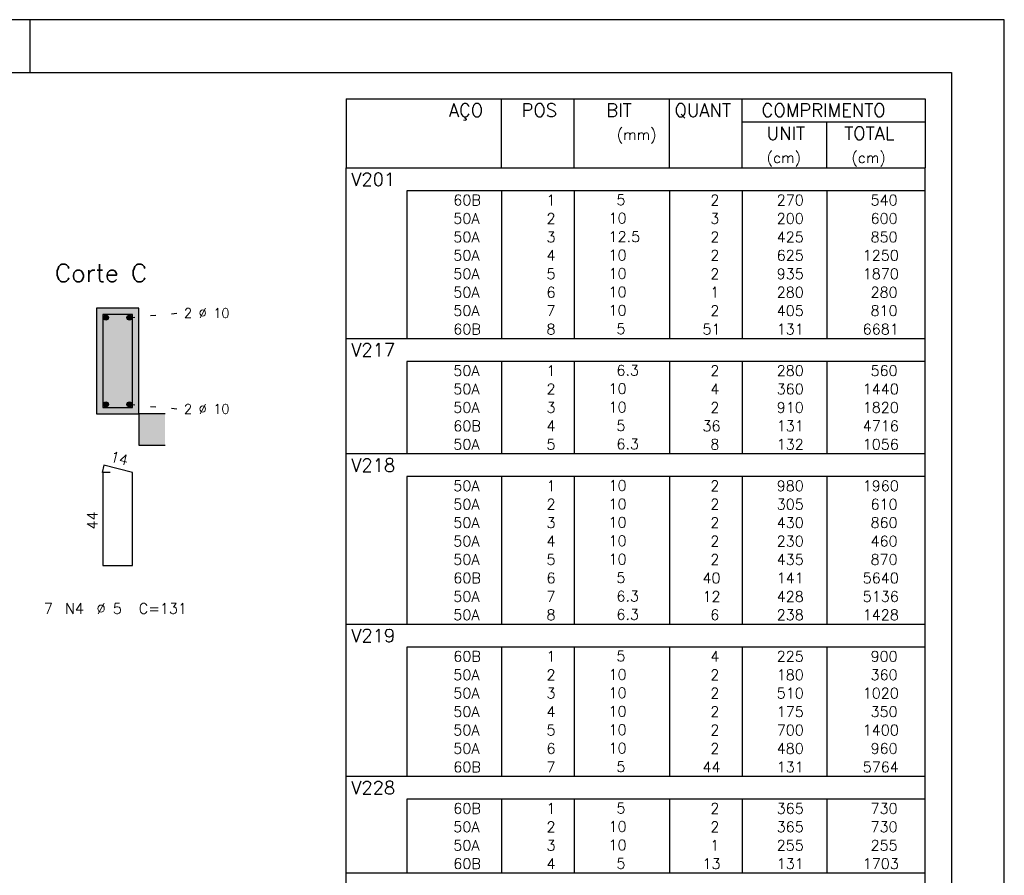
# Model space of a CAD drawing. Extents: x 0 to 84.1, y 0 to 59.4.
# Tile 7 of 7: x 65.4 to 84.1, y 43.2 to 59.4. Entities that reach past the tile are written whole.
import ezdxf

# ---------------------------------------------------------------- set-up
doc = ezdxf.new("R2010")
doc.units = 0
doc.linetypes.add('ESTILO_TQS_0002', pattern=[0.4, 0.1, -0.3])
for name, color, linetype in [('1', 1, 'CONTINUOUS'), ('10', 10, 'CONTINUOUS'), ('2', 2, 'CONTINUOUS'), ('4', 4, 'CONTINUOUS'), ('6', 6, 'CONTINUOUS')]:
    doc.layers.add(name, color=color, linetype=linetype)
doc.styles.get("Standard").update_dxf_attribs({"font": 'ROMANS.SHX'})

msp = doc.modelspace()

# ---------------------------------------------------------------- linework, layer by layer
at = {"layer": '1', "linetype": 'ESTILO_TQS_0002'}
for p, q in [((67.485, 53.745), (68.43, 53.83)), ((67.485, 52.095), (68.43, 52.01))]:
    msp.add_line(p, q, dxfattribs=at)
at = {"layer": '1', "linetype": 'CONTINUOUS'}
for centre in [(67.035, 53.745), (67.485, 53.745), (67.035, 52.095), (67.485, 52.095)]:
    msp.add_circle(centre, 0.05, dxfattribs=at)
for points in [[(67.085, 53.745), (67.01, 53.788301), (66.988015, 53.762101)], [(67.085, 53.745), (66.988015, 53.762101), (66.988015, 53.727899)], [(67.085, 53.745), (66.988015, 53.727899), (67.01, 53.701699)], [(67.085, 53.745), (67.043682, 53.79424), (67.01, 53.788301)], [(67.085, 53.745), (67.01, 53.701699), (67.043682, 53.69576)], [(67.085, 53.745), (67.073302, 53.777139), (67.043682, 53.79424)], [(67.085, 53.745), (67.043682, 53.69576), (67.073302, 53.712861)], [(67.085, 53.745), (67.073302, 53.712861), (67.085, 53.745)], [(67.535, 53.745), (67.46, 53.788301), (67.438015, 53.762101)], [(67.535, 53.745), (67.438015, 53.762101), (67.438015, 53.727899)], [(67.535, 53.745), (67.438015, 53.727899), (67.46, 53.701699)], [(67.535, 53.745), (67.493682, 53.79424), (67.46, 53.788301)], [(67.535, 53.745), (67.46, 53.701699), (67.493682, 53.69576)], [(67.535, 53.745), (67.523302, 53.777139), (67.493682, 53.79424)], [(67.535, 53.745), (67.493682, 53.69576), (67.523302, 53.712861)], [(67.535, 53.745), (67.523302, 53.712861), (67.535, 53.745)], [(67.085, 52.095), (67.01, 52.138301), (66.988015, 52.112101)], [(67.085, 52.095), (66.988015, 52.112101), (66.988015, 52.077899)], [(67.085, 52.095), (66.988015, 52.077899), (67.01, 52.051699)], [(67.085, 52.095), (67.043682, 52.14424), (67.01, 52.138301)], [(67.085, 52.095), (67.01, 52.051699), (67.043682, 52.04576)], [(67.085, 52.095), (67.073302, 52.127139), (67.043682, 52.14424)], [(67.085, 52.095), (67.043682, 52.04576), (67.073302, 52.062861)], [(67.085, 52.095), (67.073302, 52.062861), (67.085, 52.095)], [(67.535, 52.095), (67.46, 52.138301), (67.438015, 52.112101)], [(67.535, 52.095), (67.438015, 52.112101), (67.438015, 52.077899)], [(67.535, 52.095), (67.438015, 52.077899), (67.46, 52.051699)], [(67.535, 52.095), (67.493682, 52.14424), (67.46, 52.138301)], [(67.535, 52.095), (67.46, 52.051699), (67.493682, 52.04576)], [(67.535, 52.095), (67.523302, 52.127139), (67.493682, 52.14424)], [(67.535, 52.095), (67.493682, 52.04576), (67.523302, 52.062861)], [(67.535, 52.095), (67.523302, 52.062861), (67.535, 52.095)]]:
    msp.add_solid(points, dxfattribs=at)
at = {"layer": '10', "linetype": 'CONTINUOUS'}
for points in [[(67.66, 51.92), (67.66, 53.92), (66.86, 53.92)], [(67.66, 51.92), (66.86, 53.92), (66.86, 51.92)], [(67.66, 51.92), (67.66, 51.92), (67.66, 53.92)], [(67.66, 51.92), (66.86, 51.92), (67.66, 51.92)], [(67.66, 51.92), (67.66, 51.32), (68.16, 51.32)], [(67.66, 51.92), (68.16, 51.32), (68.16, 51.92)], [(67.66, 51.92), (68.16, 51.92), (67.66, 51.92)]]:
    msp.add_solid(points, dxfattribs=at)
at = {"layer": '2', "linetype": 'CONTINUOUS'}
for p, q in [((84.100006, 59.400002), (0, 59.400002)), ((65.600006, 58.400002), (65.600006, 59.400002)), ((84.100006, 0), (84.100006, 59.400002)), ((71.6, 57.900005), (71.6, 56.587505)), ((71.6, 57.900005), (82.6, 57.900005)), ((74.55, 56.587505), (74.55, 57.900005)), ((75.93, 56.587505), (75.93, 57.900005)), ((77.74, 56.587505), (77.74, 57.900005)), ((79.12, 56.587505), (79.12, 57.900005)), ((82.6, 57.900005), (82.6, 56.587505)), ((79.12, 57.462505), (82.6, 57.462505)), ((80.73, 56.587505), (80.73, 57.462505)), ((71.6, 56.587505), (82.6, 56.587505)), ((71.6, 56.150005), (71.6, 56.587505)), ((71.6, 56.587505), (82.6, 56.587505)), ((82.6, 56.150005), (82.6, 56.587505)), ((71.6, 55.800005), (71.6, 56.150005)), ((82.6, 56.150005), (72.75, 56.150005)), ((72.75, 56.150005), (72.75, 55.800005)), ((74.55, 56.150005), (74.55, 55.800005)), ((75.93, 56.150005), (75.93, 55.800005)), ((77.74, 56.150005), (77.74, 55.800005)), ((79.12, 56.150005), (79.12, 55.800005)), ((80.73, 56.150005), (80.73, 55.800005)), ((82.6, 55.800005), (82.6, 56.150005)), ((71.6, 55.450005), (71.6, 55.800005)), ((72.75, 55.800005), (72.75, 55.450005)), ((74.55, 55.800005), (74.55, 55.450005)), ((75.93, 55.800005), (75.93, 55.450005)), ((77.74, 55.800005), (77.74, 55.450005)), ((79.12, 55.800005), (79.12, 55.450005)), ((80.73, 55.800005), (80.73, 55.450005)), ((82.6, 55.450005), (82.6, 55.800005)), ((71.6, 55.100005), (71.6, 55.450005)), ((72.75, 55.450005), (72.75, 55.100005)), ((74.55, 55.450005), (74.55, 55.100005)), ((75.93, 55.450005), (75.93, 55.100005)), ((77.74, 55.450005), (77.74, 55.100005)), ((79.12, 55.450005), (79.12, 55.100005)), ((80.73, 55.450005), (80.73, 55.100005)), ((82.6, 55.100005), (82.6, 55.450005)), ((71.6, 54.750005), (71.6, 55.100005)), ((72.75, 55.100005), (72.75, 54.750005)), ((74.55, 55.100005), (74.55, 54.750005)), ((75.93, 55.100005), (75.93, 54.750005)), ((77.74, 55.100005), (77.74, 54.750005)), ((79.12, 55.100005), (79.12, 54.750005)), ((80.73, 55.100005), (80.73, 54.750005)), ((82.6, 54.750005), (82.6, 55.100005)), ((71.6, 54.400005), (71.6, 54.750005)), ((72.75, 54.750005), (72.75, 54.400005)), ((74.55, 54.750005), (74.55, 54.400005)), ((75.93, 54.750005), (75.93, 54.400005)), ((77.74, 54.750005), (77.74, 54.400005)), ((79.12, 54.750005), (79.12, 54.400005)), ((80.73, 54.750005), (80.73, 54.400005)), ((82.6, 54.400005), (82.6, 54.750005)), ((71.6, 54.050005), (71.6, 54.400005)), ((72.75, 54.400005), (72.75, 54.050005)), ((74.55, 54.400005), (74.55, 54.050005)), ((75.93, 54.400005), (75.93, 54.050005)), ((77.74, 54.400005), (77.74, 54.050005)), ((79.12, 54.400005), (79.12, 54.050005)), ((80.73, 54.400005), (80.73, 54.050005)), ((82.6, 54.050005), (82.6, 54.400005)), ((71.6, 53.700005), (71.6, 54.050005)), ((72.75, 54.050005), (72.75, 53.700005)), ((74.55, 54.050005), (74.55, 53.700005)), ((75.93, 54.050005), (75.93, 53.700005)), ((77.74, 54.050005), (77.74, 53.700005)), ((79.12, 54.050005), (79.12, 53.700005)), ((80.73, 54.050005), (80.73, 53.700005)), ((82.6, 53.700005), (82.6, 54.050005)), ((67.66, 53.92), (66.86, 53.92)), ((66.86, 53.92), (66.86, 51.92)), ((67.66, 51.92), (67.66, 53.92)), ((71.6, 53.350006), (71.6, 53.700005)), ((72.75, 53.700005), (72.75, 53.350006)), ((74.55, 53.700005), (74.55, 53.350006)), ((75.93, 53.700005), (75.93, 53.350006)), ((77.74, 53.700005), (77.74, 53.350006)), ((79.12, 53.700005), (79.12, 53.350006)), ((80.73, 53.700005), (80.73, 53.350006)), ((82.6, 53.350006), (82.6, 53.700005)), ((71.6, 52.912506), (71.6, 53.350006)), ((71.6, 53.350006), (82.6, 53.350006)), ((82.6, 52.912506), (82.6, 53.350006)), ((71.6, 52.562506), (71.6, 52.912506)), ((82.6, 52.912506), (72.75, 52.912506)), ((72.75, 52.912506), (72.75, 52.562506)), ((74.55, 52.912506), (74.55, 52.562506)), ((75.93, 52.912506), (75.93, 52.562506)), ((77.74, 52.912506), (77.74, 52.562506)), ((79.12, 52.912506), (79.12, 52.562506)), ((80.73, 52.912506), (80.73, 52.562506)), ((82.6, 52.562506), (82.6, 52.912506)), ((71.6, 52.212506), (71.6, 52.562506)), ((72.75, 52.562506), (72.75, 52.212506)), ((74.55, 52.562506), (74.55, 52.212506)), ((75.93, 52.562506), (75.93, 52.212506)), ((77.74, 52.562506), (77.74, 52.212506)), ((79.12, 52.562506), (79.12, 52.212506)), ((80.73, 52.562506), (80.73, 52.212506)), ((82.6, 52.212506), (82.6, 52.562506)), ((71.6, 51.862506), (71.6, 52.212506)), ((72.75, 52.212506), (72.75, 51.862506)), ((74.55, 52.212506), (74.55, 51.862506)), ((75.93, 52.212506), (75.93, 51.862506)), ((77.74, 52.212506), (77.74, 51.862506)), ((79.12, 52.212506), (79.12, 51.862506)), ((80.73, 52.212506), (80.73, 51.862506)), ((82.6, 51.862506), (82.6, 52.212506)), ((66.86, 51.92), (67.66, 51.92)), ((67.66, 51.92), (67.66, 51.32)), ((68.16, 51.92), (67.66, 51.92)), ((71.6, 51.512506), (71.6, 51.862506)), ((72.75, 51.862506), (72.75, 51.512506)), ((74.55, 51.862506), (74.55, 51.512506)), ((75.93, 51.862506), (75.93, 51.512506)), ((77.74, 51.862506), (77.74, 51.512506)), ((79.12, 51.862506), (79.12, 51.512506)), ((80.73, 51.862506), (80.73, 51.512506)), ((82.6, 51.512506), (82.6, 51.862506)), ((71.6, 51.162506), (71.6, 51.512506)), ((72.75, 51.512506), (72.75, 51.162506)), ((74.55, 51.512506), (74.55, 51.162506)), ((75.93, 51.512506), (75.93, 51.162506)), ((77.74, 51.512506), (77.74, 51.162506)), ((79.12, 51.512506), (79.12, 51.162506)), ((80.73, 51.512506), (80.73, 51.162506)), ((82.6, 51.162506), (82.6, 51.512506)), ((67.66, 51.32), (68.16, 51.32)), ((71.6, 50.725006), (71.6, 51.162506)), ((71.6, 51.162506), (82.6, 51.162506)), ((82.6, 50.725006), (82.6, 51.162506)), ((71.6, 50.375006), (71.6, 50.725006)), ((82.6, 50.725006), (72.75, 50.725006)), ((72.75, 50.725006), (72.75, 50.375006)), ((74.55, 50.725006), (74.55, 50.375006)), ((75.93, 50.725006), (75.93, 50.375006)), ((77.74, 50.725006), (77.74, 50.375006)), ((79.12, 50.725006), (79.12, 50.375006)), ((80.73, 50.725006), (80.73, 50.375006)), ((82.6, 50.375006), (82.6, 50.725006)), ((71.6, 50.025006), (71.6, 50.375006)), ((72.75, 50.375006), (72.75, 50.025006)), ((74.55, 50.375006), (74.55, 50.025006)), ((75.93, 50.375006), (75.93, 50.025006)), ((77.74, 50.375006), (77.74, 50.025006)), ((79.12, 50.375006), (79.12, 50.025006)), ((80.73, 50.375006), (80.73, 50.025006)), ((82.6, 50.025006), (82.6, 50.375006)), ((71.6, 49.675006), (71.6, 50.025006)), ((72.75, 50.025006), (72.75, 49.675006)), ((74.55, 50.025006), (74.55, 49.675006)), ((75.93, 50.025006), (75.93, 49.675006)), ((77.74, 50.025006), (77.74, 49.675006)), ((79.12, 50.025006), (79.12, 49.675006)), ((80.73, 50.025006), (80.73, 49.675006)), ((82.6, 49.675006), (82.6, 50.025006)), ((71.6, 49.325006), (71.6, 49.675006)), ((72.75, 49.675006), (72.75, 49.325006)), ((74.55, 49.675006), (74.55, 49.325006)), ((75.93, 49.675006), (75.93, 49.325006)), ((77.74, 49.675006), (77.74, 49.325006)), ((79.12, 49.675006), (79.12, 49.325006)), ((80.73, 49.675006), (80.73, 49.325006)), ((82.6, 49.325006), (82.6, 49.675006)), ((71.6, 48.975006), (71.6, 49.325006)), ((72.75, 49.325006), (72.75, 48.975006)), ((74.55, 49.325006), (74.55, 48.975006)), ((75.93, 49.325006), (75.93, 48.975006)), ((77.74, 49.325006), (77.74, 48.975006)), ((79.12, 49.325006), (79.12, 48.975006)), ((80.73, 49.325006), (80.73, 48.975006)), ((82.6, 48.975006), (82.6, 49.325006)), ((71.6, 48.625007), (71.6, 48.975006)), ((72.75, 48.975006), (72.75, 48.625007)), ((74.55, 48.975006), (74.55, 48.625007)), ((75.93, 48.975006), (75.93, 48.625007)), ((77.74, 48.975006), (77.74, 48.625007)), ((79.12, 48.975006), (79.12, 48.625007)), ((80.73, 48.975006), (80.73, 48.625007)), ((82.6, 48.625007), (82.6, 48.975006)), ((71.6, 48.275007), (71.6, 48.625007)), ((72.75, 48.625007), (72.75, 48.275007)), ((74.55, 48.625007), (74.55, 48.275007)), ((75.93, 48.625007), (75.93, 48.275007)), ((77.74, 48.625007), (77.74, 48.275007)), ((79.12, 48.625007), (79.12, 48.275007)), ((80.73, 48.625007), (80.73, 48.275007)), ((82.6, 48.275007), (82.6, 48.625007)), ((71.6, 47.925007), (71.6, 48.275007)), ((72.75, 48.275007), (72.75, 47.925007)), ((74.55, 48.275007), (74.55, 47.925007)), ((75.93, 48.275007), (75.93, 47.925007)), ((77.74, 48.275007), (77.74, 47.925007)), ((79.12, 48.275007), (79.12, 47.925007)), ((80.73, 48.275007), (80.73, 47.925007)), ((82.6, 47.925007), (82.6, 48.275007)), ((71.6, 47.487507), (71.6, 47.925007)), ((71.6, 47.925007), (82.6, 47.925007)), ((82.6, 47.487507), (82.6, 47.925007)), ((71.6, 47.137507), (71.6, 47.487507)), ((82.6, 47.487507), (72.75, 47.487507)), ((72.75, 47.487507), (72.75, 47.137507)), ((74.55, 47.487507), (74.55, 47.137507)), ((75.93, 47.487507), (75.93, 47.137507)), ((77.74, 47.487507), (77.74, 47.137507)), ((79.12, 47.487507), (79.12, 47.137507)), ((80.73, 47.487507), (80.73, 47.137507)), ((82.6, 47.137507), (82.6, 47.487507)), ((71.6, 46.787507), (71.6, 47.137507)), ((72.75, 47.137507), (72.75, 46.787507)), ((74.55, 47.137507), (74.55, 46.787507)), ((75.93, 47.137507), (75.93, 46.787507)), ((77.74, 47.137507), (77.74, 46.787507)), ((79.12, 47.137507), (79.12, 46.787507)), ((80.73, 47.137507), (80.73, 46.787507)), ((82.6, 46.787507), (82.6, 47.137507)), ((71.6, 46.437507), (71.6, 46.787507)), ((72.75, 46.787507), (72.75, 46.437507)), ((74.55, 46.787507), (74.55, 46.437507)), ((75.93, 46.787507), (75.93, 46.437507)), ((77.74, 46.787507), (77.74, 46.437507)), ((79.12, 46.787507), (79.12, 46.437507)), ((80.73, 46.787507), (80.73, 46.437507)), ((82.6, 46.437507), (82.6, 46.787507)), ((71.6, 46.087507), (71.6, 46.437507)), ((72.75, 46.437507), (72.75, 46.087507)), ((74.55, 46.437507), (74.55, 46.087507)), ((75.93, 46.437507), (75.93, 46.087507)), ((77.74, 46.437507), (77.74, 46.087507)), ((79.12, 46.437507), (79.12, 46.087507)), ((80.73, 46.437507), (80.73, 46.087507)), ((82.6, 46.087507), (82.6, 46.437507)), ((71.6, 45.737507), (71.6, 46.087507)), ((72.75, 46.087507), (72.75, 45.737507)), ((74.55, 46.087507), (74.55, 45.737507)), ((75.93, 46.087507), (75.93, 45.737507)), ((77.74, 46.087507), (77.74, 45.737507)), ((79.12, 46.087507), (79.12, 45.737507)), ((80.73, 46.087507), (80.73, 45.737507)), ((82.6, 45.737507), (82.6, 46.087507)), ((71.6, 45.387507), (71.6, 45.737507)), ((72.75, 45.737507), (72.75, 45.387507)), ((74.55, 45.737507), (74.55, 45.387507)), ((75.93, 45.737507), (75.93, 45.387507)), ((77.74, 45.737507), (77.74, 45.387507)), ((79.12, 45.737507), (79.12, 45.387507)), ((80.73, 45.737507), (80.73, 45.387507)), ((82.6, 45.387507), (82.6, 45.737507)), ((71.6, 45.037507), (71.6, 45.387507)), ((72.75, 45.387507), (72.75, 45.037507)), ((74.55, 45.387507), (74.55, 45.037507)), ((75.93, 45.387507), (75.93, 45.037507)), ((77.74, 45.387507), (77.74, 45.037507)), ((79.12, 45.387507), (79.12, 45.037507)), ((80.73, 45.387507), (80.73, 45.037507)), ((82.6, 45.037507), (82.6, 45.387507)), ((71.6, 44.600007), (71.6, 45.037507)), ((71.6, 45.037507), (82.6, 45.037507)), ((82.6, 44.600007), (82.6, 45.037507)), ((71.6, 44.250008), (71.6, 44.600007)), ((82.6, 44.600007), (72.75, 44.600007)), ((72.75, 44.600007), (72.75, 44.250008)), ((74.55, 44.600007), (74.55, 44.250008)), ((75.93, 44.600007), (75.93, 44.250008)), ((77.74, 44.600007), (77.74, 44.250008)), ((79.12, 44.600007), (79.12, 44.250008)), ((80.73, 44.600007), (80.73, 44.250008)), ((82.6, 44.250008), (82.6, 44.600007)), ((71.6, 43.900008), (71.6, 44.250008)), ((72.75, 44.250008), (72.75, 43.900008)), ((74.55, 44.250008), (74.55, 43.900008)), ((75.93, 44.250008), (75.93, 43.900008)), ((77.74, 44.250008), (77.74, 43.900008)), ((79.12, 44.250008), (79.12, 43.900008)), ((80.73, 44.250008), (80.73, 43.900008)), ((82.6, 43.900008), (82.6, 44.250008)), ((71.6, 43.550008), (71.6, 43.900008)), ((72.75, 43.900008), (72.75, 43.550008)), ((74.55, 43.900008), (74.55, 43.550008)), ((75.93, 43.900008), (75.93, 43.550008)), ((77.74, 43.900008), (77.74, 43.550008)), ((79.12, 43.900008), (79.12, 43.550008)), ((80.73, 43.900008), (80.73, 43.550008)), ((82.6, 43.550008), (82.6, 43.900008)), ((71.6, 43.200008), (71.6, 43.550008)), ((72.75, 43.550008), (72.75, 43.200008)), ((74.55, 43.550008), (74.55, 43.200008)), ((75.93, 43.550008), (75.93, 43.200008)), ((77.74, 43.550008), (77.74, 43.200008)), ((79.12, 43.550008), (79.12, 43.200008)), ((80.73, 43.550008), (80.73, 43.200008)), ((82.6, 43.200008), (82.6, 43.550008)), ((71.6, 42.762508), (71.6, 43.200008)), ((71.6, 43.200008), (82.6, 43.200008)), ((82.6, 42.762508), (82.6, 43.200008))]:
    msp.add_line(p, q, dxfattribs=at)
msp.add_lwpolyline([(83.100006, 1), (2.5, 1), (2.5, 58.400002), (83.100006, 58.400002), (83.100006, 1)], dxfattribs=at)
at = {"layer": '4', "linetype": 'CONTINUOUS'}
msp.add_lwpolyline([(66.98, 53.8), (66.98, 52.04), (67.54, 52.04), (67.54, 53.8), (66.98, 53.8)], dxfattribs=at)
at = {"layer": '6', "linetype": 'CONTINUOUS'}
for p, q in [((66.997782, 50.94), (66.962782, 50.804446)), ((67.54, 50.8), (66.997782, 50.94)), ((67.12, 50.8), (66.98, 50.8)), ((66.98, 50.8), (66.98, 49.04)), ((67.54, 49.04), (67.54, 50.8)), ((66.98, 49.04), (67.54, 49.04))]:
    msp.add_line(p, q, dxfattribs=at)

# ---------------------------------------------------------------- texts
at = {"layer": '2', "linetype": 'CONTINUOUS'}
for s, height, p in [('AÇO', 0.25, (73.54958, 57.556255)), ('POS', 0.25, (74.93, 57.556255)), ('BIT', 0.25, (76.54, 57.556255)), ('QUANT', 0.25, (77.836489, 57.556255)), ('COMPRIMENTO', 0.25, (79.489469, 57.556255)), ('(mm)', 0.2, (76.74, 57.118755)), ('UNIT', 0.25, (79.586854, 57.118755)), ('TOTAL', 0.25, (81.059307, 57.118755)), ('(cm)', 0.2, (79.586854, 56.681255)), ('(cm)', 0.2, (81.196854, 56.681255)), ('V201', 0.25, (71.695798, 56.243755)), ('     60B', 0.2, (72.889661, 55.875005)), ('  1', 0.2, (75.13, 55.875005)), ('    5  ', 0.2, (76.136543, 55.881049)), ('    2', 0.2, (77.92, 55.875005)), ('   270', 0.2, (79.33, 55.875005)), ('    540', 0.2, (80.963622, 55.875005)), ('   10  ', 0.2, (76.136543, 55.531049)), ('     50A', 0.2, (72.889661, 55.525005)), ('  2', 0.2, (75.13, 55.525005)), ('    3', 0.2, (77.92, 55.525005)), ('   200', 0.2, (79.33, 55.525005)), ('    600', 0.2, (80.963622, 55.525005)), ('     50A', 0.2, (72.889661, 55.175005)), ('  3', 0.2, (75.13, 55.175005)), ('   12.5', 0.2, (76.136543, 55.181049)), ('    2', 0.2, (77.92, 55.175005)), ('   425', 0.2, (79.33, 55.175005)), ('    850', 0.2, (80.963622, 55.175005)), ('     50A', 0.2, (72.889661, 54.825005)), ('  4', 0.2, (75.13, 54.825005)), ('   10  ', 0.2, (76.136543, 54.831049)), ('    2', 0.2, (77.92, 54.825005)), ('   625', 0.2, (79.33, 54.825005)), ('   1250', 0.2, (80.963622, 54.825005)), ('Corte C', 0.34, (66.07, 54.42)), ('     50A', 0.2, (72.889661, 54.475005)), ('  5', 0.2, (75.13, 54.475005)), ('   10  ', 0.2, (76.136543, 54.481049)), ('    2', 0.2, (77.92, 54.475005)), ('   935', 0.2, (79.33, 54.475005)), ('   1870', 0.2, (80.963622, 54.475005)), ('     50A', 0.2, (72.889661, 54.125005)), ('  6', 0.2, (75.13, 54.125005)), ('   10  ', 0.2, (76.136543, 54.131049)), ('    1', 0.2, (77.92, 54.125005)), ('   280', 0.2, (79.33, 54.125005)), ('    280', 0.2, (80.963622, 54.125005)), ('2 %%c 10', 0.18, (68.52, 53.74)), ('     50A', 0.2, (72.889661, 53.775005)), ('  7', 0.2, (75.13, 53.775005)), ('   10  ', 0.2, (76.136543, 53.781049)), ('    2', 0.2, (77.92, 53.775005)), ('   405', 0.2, (79.33, 53.775005)), ('    810', 0.2, (80.963622, 53.775005)), ('     60B', 0.2, (72.889661, 53.425005)), ('  8', 0.2, (75.13, 53.425005)), ('    5  ', 0.2, (76.136543, 53.431049)), ('   51', 0.2, (77.92, 53.425005)), ('   131', 0.2, (79.33, 53.425005)), ('   6681', 0.2, (80.963622, 53.425005)), ('V217', 0.25, (71.695798, 53.006256)), ('     50A', 0.2, (72.889661, 52.637505)), ('  1', 0.2, (75.13, 52.637505)), ('    6.3', 0.2, (76.136543, 52.643549)), ('    2', 0.2, (77.92, 52.637505)), ('   280', 0.2, (79.33, 52.637505)), ('    560', 0.2, (80.963622, 52.637505)), ('     50A', 0.2, (72.889661, 52.287506)), ('  2', 0.2, (75.13, 52.287506)), ('   10  ', 0.2, (76.136543, 52.293549)), ('    4', 0.2, (77.92, 52.287506)), ('   360', 0.2, (79.33, 52.287506)), ('   1440', 0.2, (80.963622, 52.287506)), ('2 %%c 10', 0.18, (68.52, 51.92)), ('     50A', 0.2, (72.889661, 51.937506)), ('  3', 0.2, (75.13, 51.937506)), ('   10  ', 0.2, (76.136543, 51.94355)), ('    2', 0.2, (77.92, 51.937506)), ('   910', 0.2, (79.33, 51.937506)), ('   1820', 0.2, (80.963622, 51.937506)), ('     60B', 0.2, (72.889661, 51.587506)), ('  4', 0.2, (75.13, 51.587506)), ('    5  ', 0.2, (76.136543, 51.59355)), ('   36', 0.2, (77.92, 51.587506)), ('   131', 0.2, (79.33, 51.587506)), ('   4716', 0.2, (80.963622, 51.587506)), ('     50A', 0.2, (72.889661, 51.237506)), ('  5', 0.2, (75.13, 51.237506)), ('    6.3', 0.2, (76.136543, 51.24355)), ('    8', 0.2, (77.92, 51.237506)), ('   132', 0.2, (79.33, 51.237506)), ('   1056', 0.2, (80.963622, 51.237506)), ('V218', 0.25, (71.695798, 50.818756)), ('     50A', 0.2, (72.889661, 50.450006)), ('  1', 0.2, (75.13, 50.450006)), ('   10  ', 0.2, (76.136543, 50.45605)), ('    2', 0.2, (77.92, 50.450006)), ('   980', 0.2, (79.33, 50.450006)), ('   1960', 0.2, (80.963622, 50.450006)), ('   10  ', 0.2, (76.136543, 50.10605)), ('     50A', 0.2, (72.889661, 50.100006)), ('  2', 0.2, (75.13, 50.100006)), ('    2', 0.2, (77.92, 50.100006)), ('   305', 0.2, (79.33, 50.100006)), ('    610', 0.2, (80.963622, 50.100006)), ('     50A', 0.2, (72.889661, 49.750006)), ('  3', 0.2, (75.13, 49.750006)), ('   10  ', 0.2, (76.136543, 49.75605)), ('    2', 0.2, (77.92, 49.750006)), ('   430', 0.2, (79.33, 49.750006)), ('    860', 0.2, (80.963622, 49.750006)), ('     50A', 0.2, (72.889661, 49.400006)), ('  4', 0.2, (75.13, 49.400006)), ('   10  ', 0.2, (76.136543, 49.40605)), ('    2', 0.2, (77.92, 49.400006)), ('   230', 0.2, (79.33, 49.400006)), ('    460', 0.2, (80.963622, 49.400006)), ('     50A', 0.2, (72.889661, 49.050006)), ('  5', 0.2, (75.13, 49.050006)), ('   10  ', 0.2, (76.136543, 49.05605)), ('    2', 0.2, (77.92, 49.050006)), ('   435', 0.2, (79.33, 49.050006)), ('    870', 0.2, (80.963622, 49.050006)), ('     60B', 0.2, (72.889661, 48.700006)), ('  6', 0.2, (75.13, 48.700006)), ('    5  ', 0.2, (76.136543, 48.70605)), ('   40', 0.2, (77.92, 48.700006)), ('   141', 0.2, (79.33, 48.700006)), ('   5640', 0.2, (80.963622, 48.700006)), ('     50A', 0.2, (72.889661, 48.350006)), ('  7', 0.2, (75.13, 48.350006)), ('    6.3', 0.2, (76.136543, 48.35605)), ('   12', 0.2, (77.92, 48.350006)), ('   428', 0.2, (79.33, 48.350006)), ('   5136', 0.2, (80.963622, 48.350006)), ('7', 0.2, (65.86, 48.12)), ('N4', 0.2, (66.26, 48.12)), ('%%c 5', 0.2, (66.86, 48.12)), ('C=131', 0.2, (67.66, 48.12)), ('     50A', 0.2, (72.889661, 48.000007)), ('  8', 0.2, (75.13, 48.000007)), ('    6.3', 0.2, (76.136543, 48.00605)), ('    6', 0.2, (77.92, 48.000007)), ('   238', 0.2, (79.33, 48.000007)), ('   1428', 0.2, (80.963622, 48.000007)), ('V219', 0.25, (71.695798, 47.581257)), ('     60B', 0.2, (72.889661, 47.212507)), ('  1', 0.2, (75.13, 47.212507)), ('    5  ', 0.2, (76.136543, 47.218551)), ('    4', 0.2, (77.92, 47.212507)), ('   225', 0.2, (79.33, 47.212507)), ('    900', 0.2, (80.963622, 47.212507)), ('     50A', 0.2, (72.889661, 46.862507)), ('  2', 0.2, (75.13, 46.862507)), ('   10  ', 0.2, (76.136543, 46.868551)), ('    2', 0.2, (77.92, 46.862507)), ('   180', 0.2, (79.33, 46.862507)), ('    360', 0.2, (80.963622, 46.862507)), ('     50A', 0.2, (72.889661, 46.512507)), ('  3', 0.2, (75.13, 46.512507)), ('   10  ', 0.2, (76.136543, 46.518551)), ('    2', 0.2, (77.92, 46.512507)), ('   510', 0.2, (79.33, 46.512507)), ('   1020', 0.2, (80.963622, 46.512507)), ('     50A', 0.2, (72.889661, 46.162507)), ('  4', 0.2, (75.13, 46.162507)), ('   10  ', 0.2, (76.136543, 46.168551)), ('    2', 0.2, (77.92, 46.162507)), ('   175', 0.2, (79.33, 46.162507)), ('    350', 0.2, (80.963622, 46.162507)), ('     50A', 0.2, (72.889661, 45.812507)), ('  5', 0.2, (75.13, 45.812507)), ('   10  ', 0.2, (76.136543, 45.818551)), ('    2', 0.2, (77.92, 45.812507)), ('   700', 0.2, (79.33, 45.812507)), ('   1400', 0.2, (80.963622, 45.812507)), ('     50A', 0.2, (72.889661, 45.462507)), ('  6', 0.2, (75.13, 45.462507)), ('   10  ', 0.2, (76.136543, 45.468551)), ('    2', 0.2, (77.92, 45.462507)), ('   480', 0.2, (79.33, 45.462507)), ('    960', 0.2, (80.963622, 45.462507)), ('     60B', 0.2, (72.889661, 45.112507)), ('  7', 0.2, (75.13, 45.112507)), ('    5  ', 0.2, (76.136543, 45.118551)), ('   44', 0.2, (77.92, 45.112507)), ('   131', 0.2, (79.33, 45.112507)), ('   5764', 0.2, (80.963622, 45.112507)), ('V228', 0.25, (71.695798, 44.693757)), ('     60B', 0.2, (72.889661, 44.325007)), ('  1', 0.2, (75.13, 44.325007)), ('    5  ', 0.2, (76.136543, 44.331051)), ('    2', 0.2, (77.92, 44.325007)), ('   365', 0.2, (79.33, 44.325007)), ('    730', 0.2, (80.963622, 44.325007)), ('     50A', 0.2, (72.889661, 43.975007)), ('  2', 0.2, (75.13, 43.975007)), ('   10  ', 0.2, (76.136543, 43.981051)), ('    2', 0.2, (77.92, 43.975007)), ('   365', 0.2, (79.33, 43.975007)), ('    730', 0.2, (80.963622, 43.975007)), ('     50A', 0.2, (72.889661, 43.625008)), ('  3', 0.2, (75.13, 43.625008)), ('   10  ', 0.2, (76.136543, 43.631051)), ('    1', 0.2, (77.92, 43.625008)), ('   255', 0.2, (79.33, 43.625008)), ('    255', 0.2, (80.963622, 43.625008)), ('     60B', 0.2, (72.889661, 43.275008)), ('  4', 0.2, (75.13, 43.275008)), ('    5  ', 0.2, (76.136543, 43.281052)), ('   13', 0.2, (77.92, 43.275008)), ('   131', 0.2, (79.33, 43.275008)), ('   1703', 0.2, (80.963622, 43.275008))]:
    msp.add_text(s, height=height, dxfattribs=at).set_placement(p)
for s, rotation, p in [('14', 345.522488, (67.100242, 51.016825)), ('44', 90, (66.88, 49.72))]:
    msp.add_text(s, height=0.2, rotation=rotation, dxfattribs=at).set_placement(p)

doc.saveas('drawing.dxf')
